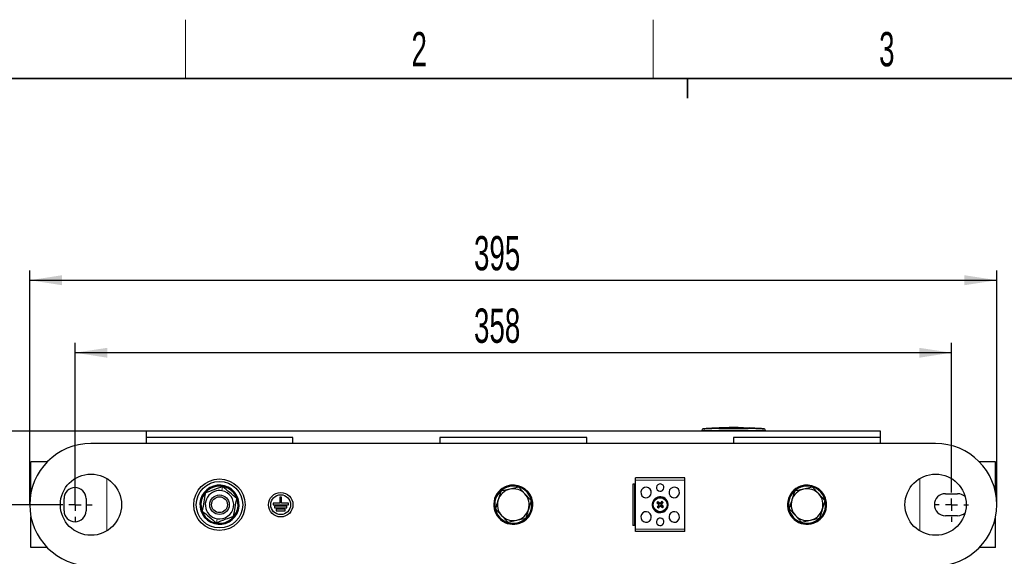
# Model space of a CAD drawing. Header units: millimetres. Extents: x 5 to 418, y 2 to 292.
# Tile 9 of 23: x 57 to 157, y 234 to 288. Entities that reach past the tile are written whole.
import ezdxf

# ---------------------------------------------------------------- set-up
doc = ezdxf.new("R2010")
doc.units = ezdxf.units.MM
doc.layers.add('SLD-0', color=7, linetype='Continuous')
doc.styles.add('SLDTEXTSTYLE0', font='TXT', dxfattribs={"width": 0.605})
doc.dimstyles.new('SLDDIMSTYLE0', dxfattribs={"dimtxt": 3.5, "dimasz": 3.302, "dimexe": 0, "dimexo": 0.0625, "dimgap": 0.875, "dimtad": 1, "dimlfac": 4, "dimrnd": 1e-09, "dimzin": 12, "dimdsep": 46, "dimtxsty": 'SLDTEXTSTYLE0', "dimsah": 1, "dimcen": 0.09, "dimadec": 0, "dimazin": 3, "dimtfac": 1, "dimtofl": 0, "dimtmove": 0, "dimatfit": 3, "dimfxl": 1, "dimfrac": 2, "dimtolj": 1, "dimtzin": 12, "dimarcsym": 0})

# ---------------------------------------------------------------- blocks, each defined once
blk = doc.blocks.new('_D')
at = {"layer": 'SLD-0'}
for p, q in [((62.46, 239.62), (62.46, 255.51)), ((151.96, 240.75), (151.96, 255.51)), ((151.96, 254.51), (62.46, 254.51))]:
    blk.add_line(p, q, dxfattribs=at)
for points in [[(62.46, 254.51), (65.76, 254), (65.76, 255.01)], [(151.96, 254.51), (148.66, 255.01), (148.66, 254)]]:
    blk.add_solid(points, dxfattribs=at)
at = {"layer": 'SLD-0', "insert": (103.2, 259.02), "char_height": 3.5, "attachment_point": 1, "style": 'SLDTEXTSTYLE0'}
blk.add_mtext('358', dxfattribs=at)
blk = doc.blocks.new('_D_1')
at = {"layer": 'SLD-0'}
for p, q in [((60.71, 239), (51.82, 239)), ((52.82, 239), (52.82, 177.7)), ((61.84, 177.7), (51.82, 177.7))]:
    blk.add_line(p, q, dxfattribs=at)
for points in [[(52.82, 239), (52.31, 235.69), (53.32, 235.69)], [(52.82, 177.7), (53.32, 181), (52.31, 181)]]:
    blk.add_solid(points, dxfattribs=at)
at = {"layer": 'SLD-0', "insert": (48.3, 202.33), "char_height": 3.5, "attachment_point": 1, "rotation": 90, "style": 'SLDTEXTSTYLE0'}
blk.add_mtext('245,2', dxfattribs=at)
blk = doc.blocks.new('_D_2')
at = {"layer": 'SLD-0'}
for p, q in [((69.71, 246.5), (44.64, 246.5)), ((45.64, 246.5), (45.64, 170.2)), ((69.71, 170.2), (44.64, 170.2))]:
    blk.add_line(p, q, dxfattribs=at)
for points in [[(45.64, 246.5), (45.13, 243.19), (46.15, 243.19)], [(45.64, 170.2), (46.15, 173.5), (45.13, 173.5)]]:
    blk.add_solid(points, dxfattribs=at)
at = {"layer": 'SLD-0', "insert": (41.13, 202.33), "char_height": 3.5, "attachment_point": 1, "rotation": 90, "style": 'SLDTEXTSTYLE0'}
blk.add_mtext('305,2', dxfattribs=at)
blk = doc.blocks.new('_D_4')
at = {"layer": 'SLD-0', "color": 7}
for p, q in [((57.84, 239), (57.84, 262.91)), ((156.59, 239), (156.59, 262.91)), ((57.84, 261.91), (156.59, 261.91))]:
    blk.add_line(p, q, dxfattribs=at)
for points in [[(57.84, 261.91), (61.14, 261.4), (61.14, 262.42)], [(156.59, 261.91), (153.28, 262.42), (153.28, 261.4)]]:
    blk.add_solid(points, dxfattribs=at)
at = {"layer": 'SLD-0', "color": 7, "insert": (103.2, 266.42), "char_height": 3.5, "attachment_point": 1, "style": 'SLDTEXTSTYLE0'}
blk.add_mtext('395', dxfattribs=at)
blk = doc.blocks.new('SW_CENTERMARKSYMBOL_0')
at = {"layer": 'SLD-0', "color": 0}
for p, q in [((0, 1.25), (0, 1.75)), ((-1.25, 0), (-1.75, 0)), ((0, 0), (-0.625, 0)), ((0, 0), (0, 0.625)), ((0, 0), (0, -0.625)), ((0, 0), (0.625, 0)), ((1.25, 0), (1.75, 0)), ((0, -1.25), (0, -1.75))]:
    blk.add_line(p, q, dxfattribs=at)
blk = doc.blocks.new('SW_CENTERMARKSYMBOL_1')
at = {"layer": 'SLD-0', "color": 0}
for p, q in [((0, 1.25), (0, 1.75)), ((-1.25, 0), (-1.75, 0)), ((0, 0), (-0.625, 0)), ((0, 0), (0, 0.625)), ((0, 0), (0, -0.625)), ((0, 0), (0.625, 0)), ((1.25, 0), (1.75, 0)), ((0, -1.25), (0, -1.75))]:
    blk.add_line(p, q, dxfattribs=at)

msp = doc.modelspace()

# ---------------------------------------------------------------- linework, layer by layer
at = {"color": 7, "linetype": 'Continuous', "lineweight": 25}
for p, q in [((144.7103, 246.4967), (69.7103, 246.4967)), ((69.7103, 246.4967), (69.7103, 245.8467)), ((126.4603, 246.4967), (126.4603, 246.5747)), ((126.9328, 246.7723), (126.5868, 246.7548)), ((127.4826, 246.7992), (126.8988, 246.7792)), ((126.9327, 246.7688), (127.4822, 246.7868)), ((127.4822, 246.7818), (126.9327, 246.7638)), ((126.9327, 246.7688), (126.9327, 246.7638)), ((127.4822, 246.8126), (128.0875, 246.8033)), ((127.4822, 246.7868), (127.4822, 246.7818)), ((128.0875, 246.7983), (127.5055, 246.8072)), ((128.2502, 246.8254), (127.7536, 246.8084)), ((128.0875, 246.8033), (130.4627, 246.8189)), ((130.4627, 246.8138), (128.0875, 246.7983)), ((128.0875, 246.8033), (128.0875, 246.7983)), ((128.764, 246.8594), (128.2474, 246.842)), ((129.3868, 246.8734), (130.6814, 246.8622)), ((129.3868, 246.8604), (129.3868, 246.8734)), ((129.9248, 246.8637), (129.3868, 246.8684)), ((130.4627, 246.8549), (129.3868, 246.8604)), ((130.4627, 246.8189), (130.4627, 246.8138)), ((130.6814, 246.8622), (130.6814, 246.8476)), ((130.6814, 246.816), (132.1007, 246.7817)), ((130.6814, 246.816), (130.6814, 246.8109)), ((132.1007, 246.7767), (130.6814, 246.8109)), ((132.4237, 246.7809), (130.711, 246.8421)), ((131.2911, 246.842), (131.2911, 246.8324)), ((131.7264, 246.8226), (131.2911, 246.842)), ((131.2911, 246.837), (131.7264, 246.8176)), ((131.2911, 246.8324), (131.7264, 246.8151)), ((131.8857, 246.8072), (131.8857, 246.8122)), ((132.4923, 246.7745), (132.4923, 246.7694)), ((132.8337, 246.7548), (132.4923, 246.7709)), ((132.9603, 246.4967), (132.9603, 246.5747)), ((144.7103, 245.8467), (144.7103, 246.4967)), ((84.7103, 245.8467), (69.7103, 245.8467)), ((69.7103, 245.8467), (69.7103, 245.2467)), ((84.7103, 245.2467), (84.7103, 245.8467)), ((114.7103, 245.8467), (99.7103, 245.8467)), ((99.7103, 245.8467), (99.7103, 245.2467)), ((114.7103, 245.2467), (114.7103, 245.8467)), ((144.7103, 245.8467), (129.7103, 245.8467)), ((129.7103, 245.8467), (129.7103, 245.2467)), ((144.7103, 245.2467), (144.7103, 245.8467)), ((150.3353, 245.2467), (64.0853, 245.2467)), ((59.6219, 243.3717), (57.9603, 243.3717)), ((57.9603, 240.2404), (57.9603, 243.3717)), ((156.4603, 243.3717), (154.7987, 243.3717)), ((156.4603, 240.2404), (156.4603, 243.3717)), ((124.7228, 241.7467), (119.6978, 241.7467)), ((119.6978, 241.4967), (119.6978, 241.7467)), ((119.6978, 236.4967), (119.6978, 241.4967)), ((124.7228, 241.4967), (124.7228, 241.7467)), ((124.7228, 236.4967), (124.7228, 241.4967)), ((106.8525, 240.5818), (105.9373, 240.3752)), ((107.7676, 240.7884), (106.8525, 240.5818)), ((107.7676, 240.7884), (108.4041, 240.0991)), ((119.4353, 241.1029), (119.4353, 236.8904)), ((119.5853, 241.1029), (119.4353, 241.1029)), ((119.5853, 241.1029), (119.5853, 236.8904)), ((119.6978, 241.1029), (119.5853, 241.1029)), ((136.8525, 240.5818), (135.9373, 240.3752)), ((137.7676, 240.7884), (136.8525, 240.5818)), ((137.7676, 240.7884), (138.4041, 240.0991)), ((61.3353, 238.3717), (61.3353, 239.6217)), ((63.5853, 239.6217), (63.5853, 238.3717)), ((83.5384, 239.7779), (83.3821, 239.7779)), ((83.3821, 239.7779), (83.3821, 239.1529)), ((83.5384, 239.1529), (83.5384, 239.7779)), ((108.4041, 240.0991), (109.0406, 239.4098)), ((121.974, 239.2602), (121.9699, 239.3061)), ((122.2584, 239.1325), (122.3966, 239.2976)), ((122.3966, 239.2976), (122.3925, 239.3435)), ((122.3966, 239.2976), (122.4737, 239.233)), ((138.4041, 240.0991), (139.0406, 239.4098)), ((151.3353, 240.1217), (152.5853, 240.1217)), ((83.3821, 239.1529), (82.679, 239.1529)), ((82.679, 239.1529), (82.679, 238.9967)), ((82.679, 238.9967), (84.2415, 238.9967)), ((82.8353, 238.8404), (82.8353, 238.6842)), ((84.0853, 238.8404), (82.8353, 238.8404)), ((82.8353, 238.6842), (84.0853, 238.6842)), ((82.9915, 238.5279), (82.9915, 238.3717)), ((83.929, 238.5279), (82.9915, 238.5279)), ((82.9915, 238.3717), (83.929, 238.3717)), ((84.2415, 239.1529), (83.5384, 239.1529)), ((83.929, 238.3717), (83.929, 238.5279)), ((84.0853, 238.6842), (84.0853, 238.8404)), ((84.2415, 238.9967), (84.2415, 239.1529)), ((106.0164, 237.8943), (105.3799, 238.5835)), ((121.9094, 239.183), (121.8634, 239.1789)), ((121.9468, 238.7604), (121.9008, 238.7563)), ((121.974, 239.2602), (121.9094, 239.183)), ((121.9094, 239.183), (122.0745, 239.0448)), ((122.085, 238.9255), (121.9468, 238.7604)), ((121.9468, 238.7604), (122.0239, 238.6958)), ((121.974, 239.2602), (122.1391, 239.1219)), ((122.1622, 238.8609), (122.0239, 238.6958)), ((122.0239, 238.6958), (122.028, 238.6498)), ((122.4466, 238.7332), (122.2815, 238.8714)), ((122.3355, 239.0679), (122.4737, 239.233)), ((122.5112, 238.8104), (122.3461, 238.9486)), ((122.5112, 238.8104), (122.4466, 238.7332)), ((122.4466, 238.7332), (122.4506, 238.6872)), ((122.4737, 239.233), (122.5197, 239.237)), ((122.5112, 238.8104), (122.5571, 238.8144)), ((136.0164, 237.8943), (135.3799, 238.5835)), ((57.9603, 234.6217), (57.9603, 237.7529)), ((106.6529, 237.205), (106.0164, 237.8943)), ((106.6529, 237.205), (107.5681, 237.4116)), ((107.5681, 237.4116), (108.4832, 237.6181)), ((136.6529, 237.205), (136.0164, 237.8943)), ((136.6529, 237.205), (137.5681, 237.4116)), ((137.5681, 237.4116), (138.4832, 237.6181)), ((152.5853, 237.8717), (151.3353, 237.8717)), ((156.4603, 234.6217), (156.4603, 237.7529)), ((119.5853, 236.8904), (119.4353, 236.8904)), ((119.6978, 236.8904), (119.5853, 236.8904)), ((119.6978, 236.2467), (119.6978, 236.4967)), ((124.7228, 236.2467), (124.7228, 236.4967)), ((124.7228, 236.2467), (119.6978, 236.2467)), ((59.6219, 234.6217), (57.9603, 234.6217)), ((156.4603, 234.6217), (154.7987, 234.6217))]:
    msp.add_line(p, q, dxfattribs=at)
at = {"color": 7, "linetype": 'Continuous', "lineweight": 18}
for p, q in [((126.7081, 246.7496), (126.7103, 246.5747)), ((126.7103, 246.4967), (126.7103, 246.5747)), ((131.7264, 246.8226), (131.7264, 246.8176)), ((132.1007, 246.7817), (132.1007, 246.7767)), ((132.7124, 246.7496), (132.7103, 246.5747)), ((132.7103, 246.4967), (132.7103, 246.5747)), ((65.7103, 236.3274), (65.7103, 241.666)), ((124.7228, 241.4967), (119.6978, 241.4967)), ((148.7103, 236.3274), (148.7103, 241.666)), ((77.4571, 240.4255), (77.5297, 240.8457)), ((106.5786, 240.7886), (106.5453, 240.8829)), ((136.5786, 240.7886), (136.5453, 240.8829)), ((75.7133, 240.1668), (75.6345, 240.2284)), ((122.0745, 239.0448), (122.0511, 239.0168)), ((122.085, 238.9255), (122.0571, 238.9489)), ((122.1391, 239.1219), (122.1625, 239.1499)), ((122.1622, 238.8609), (122.1901, 238.8375)), ((122.2584, 239.1325), (122.2304, 239.1559)), ((122.2815, 238.8714), (122.2581, 238.8435)), ((122.3355, 239.0679), (122.3634, 239.0445)), ((122.3461, 238.9486), (122.3695, 238.9765)), ((76.9634, 237.5678), (76.8908, 237.1477)), ((78.7072, 237.8266), (78.786, 237.765)), ((107.842, 237.2048), (107.8752, 237.1105)), ((124.7228, 236.4967), (119.6978, 236.4967)), ((137.842, 237.2048), (137.8752, 237.1105))]:
    msp.add_line(p, q, dxfattribs=at)
at = {"color": 7, "linetype": 'Continuous', "lineweight": 25}
for centre, radius in [((64.0853, 238.9967), 3.125), ((77.2103, 238.9967), 2.625), ((77.2103, 238.9967), 2.375), ((150.3353, 238.9967), 3.125), ((77.2103, 238.9967), 1), ((77.2103, 238.9967), 0.8083), ((83.4603, 238.9967), 1.25), ((83.4603, 238.9967), 1.0156), ((122.2103, 238.9967), 0.75), ((122.2103, 238.9967), 0.7133)]:
    msp.add_circle(centre, radius, dxfattribs=at)
for centre, radius, start, end in [((126.6353, 246.5825), 0.175, 93.308358, 180.001701), ((132.7853, 246.5825), 0.175, 359.998284, 86.658763), ((64.0853, 238.9967), 6.25, 90, 270), ((150.3353, 238.9967), 6.25, 270, 90), ((62.4603, 239.6217), 1.125, 0, 180), ((77.2103, 238.9967), 2, 321.986113, 141.986113), ((77.2103, 238.9967), 1.9, 321.986113, 141.986113), ((77.2103, 238.9967), 1.45, 110.19877, 260.19877), ((77.2103, 238.9967), 1.45, 80.19877, 110.19877), ((77.2103, 238.9967), 1.45, 260.19877, 80.19877), ((107.2103, 238.9967), 2, 109.419287, 289.419287), ((107.2103, 238.9967), 1.9, 109.419287, 289.419287), ((107.2103, 238.9967), 1.625, 102.720018, 162.720018), ((107.2103, 238.9967), 2, 289.419287, 109.419287), ((107.2103, 238.9967), 1.9, 289.419287, 109.419287), ((107.2103, 238.9967), 1.625, 42.720018, 102.720018), ((120.7728, 240.2467), 0.5375, 61.35211, 241.35211), ((120.7728, 240.2467), 0.5375, 241.35211, 61.35211), ((122.2103, 240.7467), 0.375, 61.35211, 241.35211), ((122.2103, 240.7467), 0.375, 241.35211, 61.35211), ((123.6478, 240.2467), 0.5375, 61.35211, 241.35211), ((123.6478, 240.2467), 0.5375, 241.35211, 61.35211), ((137.2103, 238.9967), 2, 109.419287, 289.419287), ((137.2103, 238.9967), 1.9, 109.419287, 289.419287), ((137.2103, 238.9967), 1.625, 102.720018, 162.720018), ((137.2103, 238.9967), 2, 289.419287, 109.419287), ((137.2103, 238.9967), 1.9, 289.419287, 109.419287), ((137.2103, 238.9967), 1.625, 42.720018, 102.720018), ((77.2103, 238.9967), 2, 141.986113, 321.986113), ((77.2103, 238.9967), 1.9, 141.986113, 321.986113), ((107.2103, 238.9967), 1.625, 162.720018, 222.720018), ((107.2103, 238.9967), 1.625, 342.720018, 42.720018), ((122.2103, 238.9967), 0.8125, 118.64789, 298.64789), ((122.2103, 238.9967), 0.8125, 298.64789, 118.64789), ((134.9076, 228.3646), 16.944, 139.778565, 140.339511), ((111.7284, 226.4902), 16.4054, 50.504809, 51.370863), ((134.7262, 228.5261), 16.4054, 138.747213, 139.613267), ((111.5782, 226.2994), 16.944, 49.778565, 50.339511), ((137.2103, 238.9967), 1.625, 162.720018, 222.720018), ((137.2103, 238.9967), 1.625, 342.720018, 42.720018), ((151.3353, 238.9967), 1.125, 90, 270), ((152.5853, 238.9967), 1.125, 47.233488, 90), ((62.4603, 238.3717), 1.125, 180, 0), ((107.2103, 238.9967), 1.625, 282.720018, 342.720018), ((120.7728, 237.7467), 0.5375, 61.35211, 241.35211), ((132.6808, 251.5126), 16.4054, 228.747213, 229.613267), ((134.7167, 228.5148), 16.4054, 140.504809, 141.370863), ((132.8423, 251.694), 16.944, 229.778565, 230.339511), ((109.6943, 249.4672), 16.4054, 318.747213, 319.613267), ((122.0201, 238.9798), 0.0847, 320.059038, 50.059038), ((122.1934, 239.1869), 0.0847, 230.059038, 320.059038), ((122.2271, 238.8065), 0.0847, 50.059038, 140.059038), ((132.6921, 251.5032), 16.4054, 230.504809, 231.370863), ((122.4004, 239.0135), 0.0847, 140.059038, 230.059038), ((109.7038, 249.4785), 16.4054, 320.504809, 321.370863), ((111.7397, 226.4808), 16.4054, 48.747213, 49.613267), ((109.513, 249.6287), 16.944, 319.778565, 320.339511), ((123.6478, 237.7467), 0.5375, 61.35211, 241.35211), ((137.2103, 238.9967), 1.625, 282.720018, 342.720018), ((107.2103, 238.9967), 1.625, 222.720018, 282.720018), ((120.7728, 237.7467), 0.5375, 241.35211, 61.35211), ((122.2103, 237.2467), 0.375, 61.35211, 241.35211), ((122.2103, 237.2467), 0.375, 241.35211, 61.35211), ((123.6478, 237.7467), 0.5375, 241.35211, 61.35211), ((137.2103, 238.9967), 1.625, 222.720018, 282.720018), ((152.5853, 238.9967), 1.125, 270, 312.766512)]:
    msp.add_arc(centre, radius, start, end, dxfattribs=at)
at = {"color": 7, "linetype": 'Continuous', "lineweight": 18}
for centre, start, end in [((126.6353, 246.5747), 90.990495, 179.998049), ((132.7853, 246.5747), 0.001948, 89.00993)]:
    msp.add_arc(centre, 0.175, start, end, dxfattribs=at)
at = {"color": 7, "linetype": 'Continuous', "lineweight": 25}
for points, knots in [([(126.4603, 246.5747), (126.4603, 246.5776), (126.4603, 246.5822), (126.4603, 246.5817), (126.4603, 246.5815)], [0, 0, 0, 0, 0.637797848, 1, 1, 1, 1]), ([(130.3334, 246.8556), (130.1378, 246.8651), (129.6149, 246.8906), (129.092, 246.8613), (128.7647, 246.843)], [0, 0, 0, 0, 0.37404129, 1, 1, 1, 1]), ([(131.7264, 246.8151), (131.7443, 246.8144), (131.7801, 246.8129), (131.8278, 246.8116), (131.8641, 246.8111), (131.8848, 246.8114), (131.8877, 246.8124), (131.8724, 246.8141), (131.8407, 246.8164), (131.7961, 246.819), (131.7555, 246.8212), (131.732, 246.8223), (131.7264, 246.8226)], [0, 0, 0, 0, 0.10735873, 0.21472097, 0.32200304, 0.42922335, 0.53643727, 0.64369731, 0.75104592, 0.85850264, 0.96605129, 1, 1, 1, 1]), ([(131.7264, 246.8176), (131.7443, 246.8167), (131.7802, 246.8149), (131.8281, 246.8122), (131.8637, 246.8098), (131.8839, 246.808), (131.8837, 246.8074), (131.8837, 246.8072)], [0, 0, 0, 0, 0.2150885, 0.43017669, 0.64524973, 0.86017142, 1, 1, 1, 1]), ([(132.1007, 246.7817), (132.1483, 246.7804), (132.2434, 246.7778), (132.3696, 246.7757), (132.4516, 246.7746), (132.482, 246.7745), (132.4923, 246.7745)], [0, 0, 0, 0, 0.28512532, 0.57025159, 0.85535534, 1, 1, 1, 1]), ([(132.4923, 246.7694), (132.4699, 246.7696), (132.4253, 246.7699), (132.3099, 246.7716), (132.1962, 246.7739), (132.1247, 246.776), (132.1007, 246.7767)], [0, 0, 0, 0, 0.28505196, 0.57010204, 0.85519148, 1, 1, 1, 1]), ([(132.4923, 246.7745), (132.5219, 246.7742), (132.5608, 246.7738), (132.5509, 246.7752), (132.5485, 246.7755)], [0, 0, 0, 0, 0.75978681, 1, 1, 1, 1]), ([(132.5477, 246.7705), (132.5502, 246.7702), (132.5586, 246.7689), (132.5198, 246.7692), (132.4923, 246.7694)], [0, 0, 0, 0, 0.290638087, 1, 1, 1, 1]), ([(132.9603, 246.5815), (132.9603, 246.5818), (132.9603, 246.5824), (132.9603, 246.5778), (132.9603, 246.5747)], [0, 0, 0, 0, 0.31878163, 1, 1, 1, 1]), ([(77.5297, 240.8457), (77.2357, 240.7375), (76.6487, 240.5216), (76.0617, 240.3056), (75.7687, 240.1978)], [0, 0, 0, 0, 0.500872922, 1, 1, 1, 1]), ([(78.9713, 239.6446), (78.731, 239.8447), (78.2505, 240.2451), (77.7699, 240.6455), (77.5297, 240.8457)], [0, 0, 0, 0, 0.4999949, 1, 1, 1, 1]), ([(105.9373, 240.3752), (105.9344, 240.3659), (105.8425, 240.0707), (105.7491, 239.7703), (105.6586, 239.4794)], [0, 0, 0, 0, 0.03148504, 1, 1, 1, 1]), ([(135.9373, 240.3752), (135.9344, 240.3659), (135.8425, 240.0707), (135.7491, 239.7703), (135.6586, 239.4794)], [0, 0, 0, 0, 0.031485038, 1, 1, 1, 1]), ([(75.7687, 240.1978), (75.7155, 239.8896), (75.609, 239.2733), (75.5025, 238.657), (75.4493, 238.3488)], [0, 0, 0, 0, 0.499994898, 1, 1, 1, 1]), ([(78.6518, 237.7956), (78.7051, 238.1037), (78.8115, 238.7201), (78.918, 239.3364), (78.9713, 239.6446)], [0, 0, 0, 0, 0.499994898, 1, 1, 1, 1]), ([(105.6586, 239.4794), (105.5881, 239.2526), (105.4946, 238.952), (105.4025, 238.6561), (105.3799, 238.5835)], [0, 0, 0, 0, 0.75467667, 1, 1, 1, 1]), ([(109.0406, 239.4098), (109.0377, 239.4005), (108.9459, 239.1053), (108.8524, 238.8049), (108.7619, 238.514)], [0, 0, 0, 0, 0.03148504, 1, 1, 1, 1]), ([(135.6586, 239.4794), (135.5881, 239.2526), (135.4946, 238.952), (135.4025, 238.6561), (135.3799, 238.5835)], [0, 0, 0, 0, 0.75467667, 1, 1, 1, 1]), ([(139.0406, 239.4098), (139.0377, 239.4005), (138.9459, 239.1053), (138.8524, 238.8049), (138.7619, 238.514)], [0, 0, 0, 0, 0.03148504, 1, 1, 1, 1]), ([(75.4493, 238.3488), (75.6895, 238.1486), (76.1701, 237.7482), (76.6506, 237.3479), (76.8908, 237.1477)], [0, 0, 0, 0, 0.499994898, 1, 1, 1, 1]), ([(108.7619, 238.514), (108.6914, 238.2872), (108.5979, 237.9866), (108.5058, 237.6907), (108.4832, 237.6181)], [0, 0, 0, 0, 0.75467667, 1, 1, 1, 1]), ([(122.0571, 238.9489), (122.0601, 238.9534), (122.0662, 238.9625), (122.0691, 238.979), (122.0666, 238.9952), (122.0599, 239.0083), (122.0536, 239.0144), (122.0511, 239.0168)], [0, 0, 0, 0, 0.21559719, 0.43189458, 0.64712566, 0.86195842, 1, 1, 1, 1]), ([(122.1625, 239.1499), (122.167, 239.1468), (122.176, 239.1407), (122.1925, 239.1379), (122.2088, 239.1403), (122.2219, 239.147), (122.228, 239.1534), (122.2304, 239.1559)], [0, 0, 0, 0, 0.21559719, 0.43189458, 0.64712566, 0.86195842, 1, 1, 1, 1]), ([(122.2581, 238.8435), (122.2536, 238.8465), (122.2445, 238.8526), (122.228, 238.8555), (122.2117, 238.853), (122.1987, 238.8464), (122.1925, 238.84), (122.1901, 238.8375)], [0, 0, 0, 0, 0.21559719, 0.43189458, 0.64712566, 0.86195842, 1, 1, 1, 1]), ([(122.3634, 239.0445), (122.3604, 239.04), (122.3543, 239.0309), (122.3515, 239.0144), (122.3539, 238.9981), (122.3606, 238.9851), (122.367, 238.9789), (122.3695, 238.9765)], [0, 0, 0, 0, 0.21559719, 0.43189458, 0.64712566, 0.86195842, 1, 1, 1, 1]), ([(138.7619, 238.514), (138.6914, 238.2872), (138.5979, 237.9866), (138.5058, 237.6907), (138.4832, 237.6181)], [0, 0, 0, 0, 0.75467667, 1, 1, 1, 1]), ([(78.6518, 237.7956), (78.3578, 237.6874), (77.7708, 237.4714), (77.1838, 237.2555), (76.8908, 237.1477)], [0, 0, 0, 0, 0.50087292, 1, 1, 1, 1])]:
    msp.add_open_spline(points, degree=3, knots=knots, dxfattribs=at)
at = {"color": 7, "linetype": 'Continuous', "lineweight": 18}
for points, knots in [([(126.7103, 246.5747), (126.6822, 246.5746), (126.626, 246.5744), (126.551, 246.5743), (126.4945, 246.5743), (126.4645, 246.5745), (126.4615, 246.5746), (126.4603, 246.5747)], [0, 0, 0, 0, 0.21467234, 0.42935197, 0.64402607, 0.85869541, 1, 1, 1, 1]), ([(126.6252, 246.7563), (126.6251, 246.7564), (126.6246, 246.7569), (126.6292, 246.7525), (126.6322, 246.7496)], [0, 0, 0, 0, 0.36212461, 1, 1, 1, 1]), ([(126.6322, 246.7496), (126.6327, 246.7496), (126.6338, 246.7494), (126.643, 246.7493), (126.6602, 246.7493), (126.6827, 246.7494), (126.6997, 246.7496), (126.7081, 246.7496)], [0, 0, 0, 0, 0.140656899, 0.355503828, 0.57103286, 0.786171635, 1, 1, 1, 1]), ([(126.7081, 246.7496), (127.7089, 246.7585), (129.7103, 246.7763), (131.7118, 246.7585), (132.7124, 246.7496)], [0, 0, 0, 0, 0.50003916, 1, 1, 1, 1]), ([(132.7103, 246.5747), (131.7103, 246.5843), (129.7103, 246.6036), (127.7103, 246.5843), (126.7103, 246.5747)], [0, 0, 0, 0, 0.49996096, 1, 1, 1, 1]), ([(132.9603, 246.5747), (132.9575, 246.5746), (132.952, 246.5744), (132.9089, 246.5743), (132.8455, 246.5743), (132.7752, 246.5745), (132.7287, 246.5746), (132.7103, 246.5747)], [0, 0, 0, 0, 0.21467278, 0.42935247, 0.64402667, 0.85869576, 1, 1, 1, 1]), ([(132.7124, 246.7496), (132.7179, 246.7496), (132.732, 246.7494), (132.7531, 246.7493), (132.7723, 246.7493), (132.7855, 246.7494), (132.7874, 246.7495), (132.7883, 246.7496)], [0, 0, 0, 0, 0.140566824, 0.35532754, 0.570843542, 0.786043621, 1, 1, 1, 1]), ([(132.7883, 246.7496), (132.7915, 246.7527), (132.7962, 246.7571), (132.7955, 246.7565), (132.7953, 246.7563)], [0, 0, 0, 0, 0.681003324, 1, 1, 1, 1])]:
    msp.add_open_spline(points, degree=3, knots=knots, dxfattribs=at)
at = {"layer": 'SLD-0', "lineweight": 18}
for p, q in [((73.75, 282.5), (73.75, 288.5)), ((121.5, 282.5), (121.5, 288.5))]:
    msp.add_line(p, q, dxfattribs=at)
at = {"layer": 'SLD-0', "lineweight": 35}
msp.add_line((408, 282.5), (26, 282.5), dxfattribs=at)
at = {"layer": 'SLD-0'}
for p, q in [((125, 280.5), (125, 282.5)), ((125, 282.5), (125, 280.5))]:
    msp.add_line(p, q, dxfattribs=at)

# ---------------------------------------------------------------- block references
for name, p in [('SW_CENTERMARKSYMBOL_0', (62.4603, 238.9967)), ('SW_CENTERMARKSYMBOL_1', (151.9603, 238.9967))]:
    msp.add_blockref(name, p, dxfattribs=at)

# ---------------------------------------------------------------- texts
at = {"layer": 'SLD-0', "char_height": 3.5, "attachment_point": 2, "style": 'SLDTEXTSTYLE0'}
for s, insert in [('2', (97.6027, 287.243)), ('3', (145.3527, 287.243))]:
    msp.add_mtext(s, dxfattribs=dict(at, insert=insert))

# ---------------------------------------------------------------- dimensions: what is measured, and where the dimension line sits
at = {"layer": 'SLD-0', "color": 7}
dim = msp.add_linear_dim(base=(156.5853, 261.9108), p1=(57.8353, 238.9967), p2=(156.5853, 238.9967), dimstyle='SLDDIMSTYLE0', dxfattribs=at)
dim.commit()
dim.dimension.update_dxf_attribs({"geometry": '_D_4', "text_midpoint": (107.2103, 261.9108), "dimtype": 160})
at = {"layer": 'SLD-0'}
dim = msp.add_linear_dim(base=(62.4603, 254.506), p1=(151.9603, 240.7467), p2=(62.4603, 239.6217), dimstyle='SLDDIMSTYLE0', dxfattribs=at)
dim.commit()
dim.dimension.update_dxf_attribs({"geometry": '_D', "text_midpoint": (107.2103, 254.506), "dimtype": 160})
for base, p1, p2, picture, middle in [((45.6419, 170.1967), (69.7103, 246.4967), (69.7103, 170.1967), '_D_2', (45.6419, 208.3467)), ((52.8156, 177.6967), (60.7103, 238.9967), (61.8353, 177.6967), '_D_1', (52.8156, 208.3467))]:
    dim = msp.add_linear_dim(base=base, p1=p1, p2=p2, angle=90, dimstyle='SLDDIMSTYLE0', dxfattribs=at)
    dim.commit()
    dim.dimension.update_dxf_attribs({"geometry": picture, "text_midpoint": middle, "dimtype": 160})

doc.saveas('drawing.dxf')
